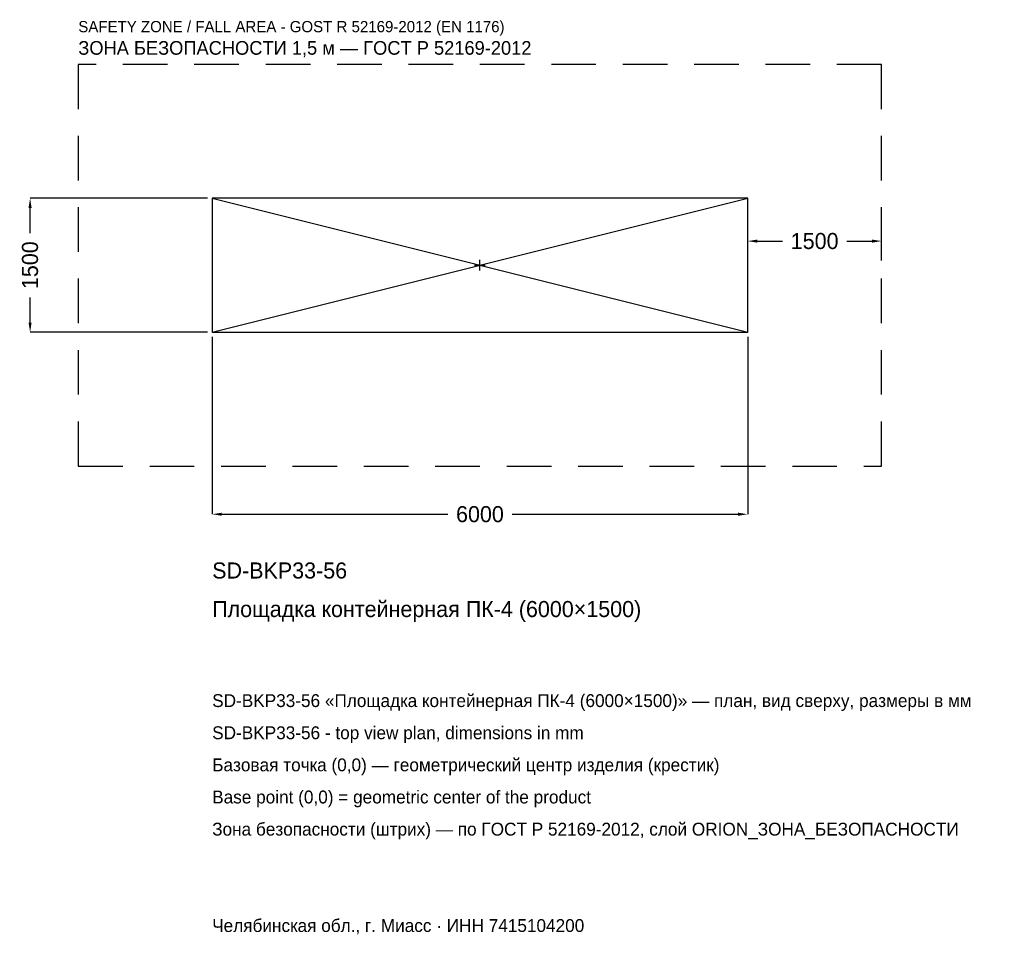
# Model space of a CAD drawing. Header units: metres. Extents: x -5157 to 5875, y -7507 to 2751.
import ezdxf

# ---------------------------------------------------------------- set-up
doc = ezdxf.new("R2010")
doc.units = ezdxf.units.M
doc.linetypes.add('DASHED', pattern=[800, 500, -300])
for name, color, linetype in [('ЗСК_ДАННЫЕ', 3, 'Continuous'), ('ЗСК_ЗОНА_БЕЗОПАСНОСТИ', 1, 'Continuous'), ('ЗСК_КОНТУР', 7, 'Continuous'), ('ЗСК_РАЗМЕРЫ', 8, 'Continuous')]:
    doc.layers.add(name, color=color, linetype=linetype)
doc.dimstyles.new('ORION', dxfattribs={"dimtxt": 180, "dimasz": 108, "dimexe": 1.25, "dimexo": 54, "dimtad": 1, "dimdec": 0, "dimcen": 2.5, "dimazin": 3, "dimtfac": 1, "dimtmove": 0, "dimatfit": 3})

# ---------------------------------------------------------------- blocks, each defined once
blk = doc.blocks.new('_CLOSEDFILLED')
at = {"color": 0, "linetype": 'BYBLOCK'}
blk.add_solid([(-1, 0.16), (0, 0), (-1, -0.16)], dxfattribs=at)
blk = doc.blocks.new('*D1')
for p, q in [((-3000, -804), (-3000, -2790)), ((3000, -804), (3000, -2790)), ((-2892, -2790), (-360, -2790)), ((360, -2790), (2892, -2790))]:
    blk.add_line(p, q)
at = {"layer": 'Defpoints'}
for p in [(-3000, -750), (3000, -750), (-3000, -2790)]:
    blk.add_point(p, dxfattribs=at)
at = {"layer": 'ЗСК_РАЗМЕРЫ', "xscale": 108, "yscale": 108, "rotation": 180}
blk.add_blockref('_CLOSEDFILLED', (-3000, -2790), dxfattribs=at)
at = {"layer": 'ЗСК_РАЗМЕРЫ', "xscale": 108, "yscale": 108}
blk.add_blockref('_CLOSEDFILLED', (3000, -2790), dxfattribs=at)
at = {"layer": 'ЗСК_РАЗМЕРЫ', "insert": (0, -2790), "char_height": 180, "attachment_point": 5}
blk.add_mtext('6000', dxfattribs=at)
blk = doc.blocks.new('*D2')
for p, q in [((-3054, 750), (-5040, 750)), ((-5040, 360), (-5040, 642)), ((-5040, -642), (-5040, -360)), ((-3054, -750), (-5040, -750))]:
    blk.add_line(p, q)
at = {"layer": 'Defpoints'}
for p in [(-3000, 750), (-5040, -750), (-3000, -750)]:
    blk.add_point(p, dxfattribs=at)
at = {"layer": 'ЗСК_РАЗМЕРЫ', "xscale": 108, "yscale": 108}
for p, rotation in [((-5040, 750), 90), ((-5040, -750), 270)]:
    blk.add_blockref('_CLOSEDFILLED', p, dxfattribs=dict(at, rotation=rotation))
at = {"layer": 'ЗСК_РАЗМЕРЫ', "insert": (-5040, 0), "char_height": 180, "attachment_point": 5, "rotation": 90}
blk.add_mtext('1500', dxfattribs=at)
blk = doc.blocks.new('*D3')
for p, q in [((3000, 54), (3000, 270)), ((3108, 270), (3390, 270)), ((4110, 270), (4392, 270)), ((4500, 54), (4500, 270))]:
    blk.add_line(p, q)
at = {"layer": 'Defpoints'}
for p in [(3000, 270), (3000, 0), (4500, 0)]:
    blk.add_point(p, dxfattribs=at)
at = {"layer": 'ЗСК_РАЗМЕРЫ', "xscale": 108, "yscale": 108, "rotation": 180}
blk.add_blockref('_CLOSEDFILLED', (3000, 270), dxfattribs=at)
at = {"layer": 'ЗСК_РАЗМЕРЫ', "xscale": 108, "yscale": 108}
blk.add_blockref('_CLOSEDFILLED', (4500, 270), dxfattribs=at)
at = {"layer": 'ЗСК_РАЗМЕРЫ', "insert": (3750, 270), "char_height": 180, "attachment_point": 5}
blk.add_mtext('1500', dxfattribs=at)
blk = doc.blocks.new('ОРИОН SD-BKP33-56 Площадка контейнерная ПК-4 (6000×1500)')
at = {"layer": 'ЗСК_ЗОНА_БЕЗОПАСНОСТИ', "linetype": 'DASHED'}
blk.add_lwpolyline([(-4500, -2250), (4500, -2250), (4500, 2250), (-4500, 2250)], close=True, dxfattribs=at)
at = {"layer": 'ЗСК_КОНТУР'}
for p, q in [((-3000, -750), (3000, 750)), ((-3000, 750), (3000, -750))]:
    blk.add_line(p, q, dxfattribs=at)
blk.add_lwpolyline([(-3000, -750), (3000, -750), (3000, 750), (-3000, 750)], close=True, dxfattribs=at)
at = {"layer": 'ЗСК_РАЗМЕРЫ'}
for p, q in [((-60, 0), (60, 0)), ((0, -60), (0, 60))]:
    blk.add_line(p, q, dxfattribs=at)
at = {"layer": 'ЗСК_ДАННЫЕ'}
for tag, p in [('АРТИКУЛ', (-3000, -3510)), ('НАИМЕНОВАНИЕ', (-3000, -3942))]:
    blk.add_attdef(tag, p, '', height=180, dxfattribs=at)
at = {"layer": 'ЗСК_ДАННЫЕ', "flags": 1}
for tag, p in [('ПРОИЗВОДИТЕЛЬ', (-3000, -4374)), ('ТЕЛЕФОН', (-3000, -4806)), ('САЙТ', (-3000, -5670)), ('АДРЕС', (-3000, -6102)), ('РЕКВИЗИТЫ', (-3000, -6534)), ('ГАБАРИТЫ', (-3000, -6966)), ('ЗОНА_БЕЗОПАСНОСТИ', (-3000, -7398))]:
    blk.add_attdef(tag, p, '', height=180, dxfattribs=at)
at = {"layer": 'ЗСК_ЗОНА_БЕЗОПАСНОСТИ', "color": 1}
for s, height, p in [('SAFETY ZONE / FALL AREA - GOST R 52169-2012 (EN 1176)', 126, (-4500, 2610)), ('ЗОНА БЕЗОПАСНОСТИ 1,5 м — ГОСТ Р 52169-2012', 153, (-4500, 2358))]:
    blk.add_text(s, height=height, dxfattribs=at).set_placement(p)
at = {"layer": 'ЗСК_РАЗМЕРЫ'}
dim = blk.add_linear_dim(base=(-5040, -750), p1=(-3000, -750), p2=(-3000, 750), angle=90, dimstyle='ORION', dxfattribs=at)
dim.commit()
dim.dimension.update_dxf_attribs({"geometry": '*D2', "text_midpoint": (-5040, 0)})
for base, p1, p2, picture, middle in [((3000, 270), (3000, 0), (4500, 0), '*D3', (3750, 270)), ((-3000, -2790), (-3000, -750), (3000, -750), '*D1', (0, -2790))]:
    dim = blk.add_linear_dim(base=base, p1=p1, p2=p2, dimstyle='ORION', dxfattribs=at)
    dim.commit()
    dim.dimension.update_dxf_attribs({"geometry": picture, "text_midpoint": middle})

msp = doc.modelspace()

# ---------------------------------------------------------------- block references
msp.add_blockref('ОРИОН SD-BKP33-56 Площадка контейнерная ПК-4 (6000×1500)', (0, 0)).add_auto_attribs({'АРТИКУЛ': 'SD-BKP33-56', 'НАИМЕНОВАНИЕ': 'Площадка контейнерная ПК-4 (6000×1500)'})

# ---------------------------------------------------------------- texts
at = {"layer": 'ЗСК_ДАННЫЕ', "color": 3}
for s, p in [('SD-BKP33-56 «Площадка контейнерная ПК-4 (6000×1500)» — план, вид сверху, размеры в мм', (-3000, -4950)), ('SD-BKP33-56 - top view plan, dimensions in mm', (-3000, -5310)), ('Челябинская обл., г. Миасс · ИНН 7415104200', (-3000, -7470))]:
    msp.add_text(s, height=144, dxfattribs=at).set_placement(p)
at = {"layer": 'ЗСК_ДАННЫЕ', "color": 7}
for s, p in [('Базовая точка (0,0) — геометрический центр изделия (крестик)', (-3000, -5670)), ('Base point (0,0) = geometric center of the product', (-3000, -6030))]:
    msp.add_text(s, height=144, dxfattribs=at).set_placement(p)
at = {"layer": 'ЗСК_ДАННЫЕ', "color": 1}
msp.add_text('Зона безопасности (штрих) — по ГОСТ Р 52169-2012, слой ORION_ЗОНА_БЕЗОПАСНОСТИ', height=144, dxfattribs=at).set_placement((-3000, -6390))

doc.saveas('drawing.dxf')
